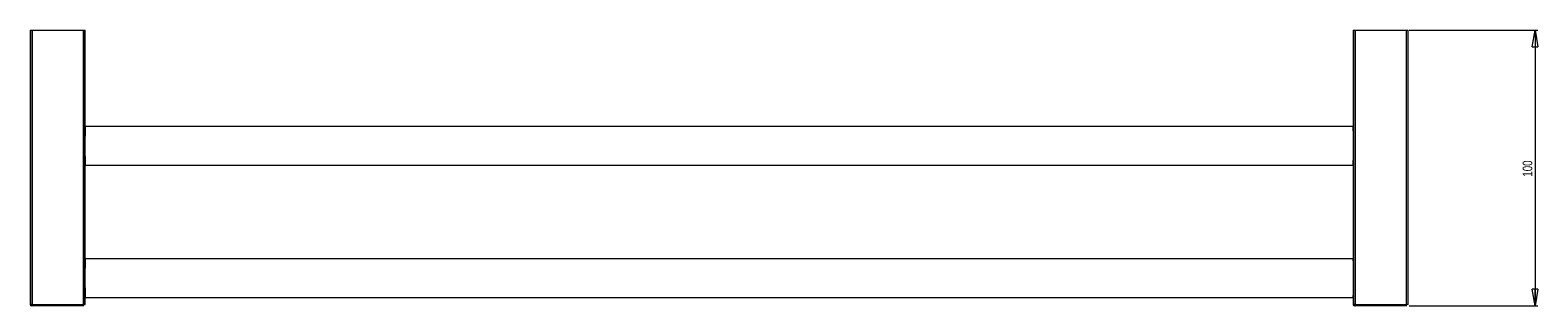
# Model space of a CAD drawing. Header units: millimetres. Extents: x -785 to 496, y -43 to 556.
# Tile 1 of 3: x -785 to -238, y 36 to 136. Entities that reach past the tile are written whole.
import ezdxf

# ---------------------------------------------------------------- set-up
doc = ezdxf.new("R2010")
doc.units = ezdxf.units.MM
doc.styles.add('SLDTEXTSTYLE0', font='TXT', dxfattribs={"width": 0.75})
doc.dimstyles.new('SLDDIMSTYLE0', dxfattribs={"dimtxt": 3.5, "dimasz": 6, "dimexe": 0, "dimexo": 0.0625, "dimgap": 0.875, "dimtad": 1, "dimtoh": 1, "dimrnd": 1e-09, "dimzin": 12, "dimdsep": 46, "dimtxsty": 'SLDTEXTSTYLE0', "dimblk1": 'CLOSED', "dimblk2": 'CLOSED', "dimsah": 1, "dimcen": 0.09, "dimadec": 0, "dimazin": 0, "dimtfac": 1, "dimtofl": 0, "dimtmove": 0, "dimatfit": 3, "dimldrblk": 'CLOSED', "dimfxl": 1, "dimfrac": 2, "dimtolj": 1, "dimtzin": 12, "dimarcsym": 0})

# ---------------------------------------------------------------- blocks, each defined once
blk = doc.blocks.new('_CLOSED')
at = {"color": 0, "linetype": 'ByBlock', "lineweight": -2}
for p, q in [((-1, 0.166667), (0, 0)), ((-1, 0.166667), (-1, -0.166667)), ((0, 0), (-1, -0.166667)), ((0, 0), (-1, 0))]:
    blk.add_line(p, q, dxfattribs=at)
blk = doc.blocks.new('*D3')
at = {"color": 7, "linetype": 'Continuous', "lineweight": 0}
for p, q in [((-284.82, 136.05), (-238.12, 136.05)), ((-239.12, 136.05), (-239.12, 36.05)), ((-284.84, 36.05), (-238.12, 36.05))]:
    blk.add_line(p, q, dxfattribs=at)
at = {"color": 7, "linetype": 'Continuous', "lineweight": 0, "xscale": 6, "yscale": 6}
for p, rotation in [((-239.12, 136.05, 0.1), 90), ((-239.12, 36.05, 0.1), 270)]:
    blk.add_blockref('_CLOSED', p, dxfattribs=dict(at, rotation=rotation))
at = {"color": 7, "linetype": 'Continuous', "lineweight": 0, "insert": (-243.63, 82.92), "char_height": 3.5, "attachment_point": 1, "rotation": 90, "style": 'SLDTEXTSTYLE0'}
blk.add_mtext('100', dxfattribs=at)

msp = doc.modelspace()

# ---------------------------------------------------------------- linework, layer by layer
at = {"color": 7, "linetype": 'Continuous', "lineweight": 15}
for p, q in [((-785.116, 136.048), (-785.116, 36.548)), ((-785.116, 136.048), (-784.889, 136.048)), ((-784.889, 136.048), (-784.414, 136.048)), ((-784.889, 36.548), (-784.889, 136.048)), ((-784.414, 136.048), (-765.819, 136.048)), ((-784.414, 136.048), (-784.414, 36.548)), ((-765.819, 136.048), (-765.344, 136.048)), ((-765.819, 36.548), (-765.819, 136.048)), ((-765.344, 136.048), (-765.116, 136.048)), ((-765.344, 136.048), (-765.344, 36.548)), ((-765.116, 101.161), (-765.116, 136.048)), ((-305.116, 136.048), (-305.116, 101.161)), ((-305.116, 136.048), (-304.889, 136.048)), ((-304.889, 136.048), (-304.414, 136.048)), ((-304.889, 36.548), (-304.889, 136.048)), ((-304.414, 136.048), (-285.819, 136.048)), ((-304.414, 136.048), (-304.414, 36.548)), ((-285.819, 136.048), (-285.344, 136.048)), ((-285.819, 36.548), (-285.819, 136.048)), ((-285.344, 136.048), (-285.116, 136.048)), ((-285.344, 136.048), (-285.344, 36.548)), ((-285.116, 36.548), (-285.116, 136.048)), ((-305.116, 101.048), (-765.116, 101.048)), ((-765.116, 87.048), (-305.116, 87.048)), ((-765.116, 53.173), (-765.116, 87.014)), ((-305.116, 87.014), (-305.116, 53.173)), ((-305.116, 53.048), (-765.116, 53.048)), ((-765.116, 39.048), (-305.116, 39.048)), ((-765.116, 36.548), (-765.116, 39.01)), ((-305.116, 39.01), (-305.116, 36.548)), ((-784.39, 36.048), (-784.616, 36.048)), ((-784.414, 36.548), (-765.819, 36.548)), ((-765.843, 36.048), (-784.39, 36.048)), ((-304.39, 36.048), (-304.616, 36.048)), ((-304.414, 36.548), (-285.819, 36.548)), ((-285.843, 36.048), (-304.39, 36.048))]:
    msp.add_line(p, q, dxfattribs=at)
at = {"color": 8, "linetype": 'Continuous', "lineweight": 15}
for p, q in [((-785.116, 36.548), (-784.889, 36.548)), ((-305.116, 36.548), (-304.889, 36.548))]:
    msp.add_line(p, q, dxfattribs=at)
at = {"color": 142, "linetype": 'Continuous', "lineweight": 0, "true_color": 0x0080c0}
for p, q in [((-784.414, 36.548), (-784.889, 36.548)), ((-765.616, 36.048), (-765.843, 36.048)), ((-765.344, 36.548), (-765.819, 36.548)), ((-765.344, 36.548), (-765.116, 36.548)), ((-304.414, 36.548), (-304.889, 36.548)), ((-285.616, 36.048), (-285.843, 36.048)), ((-285.344, 36.548), (-285.819, 36.548)), ((-285.344, 36.548), (-285.116, 36.548))]:
    msp.add_line(p, q, dxfattribs=at)
for centre, radius, start, end in [((-495.284, 46.048), 190.301, 357.88054, 2.14563), ((-784.389, 36.547), 0.5, 179.96577, 269.96573), ((-781.838, 36.423), 2.579, 177.22862, 188.36713), ((-768.395, 36.423), 2.579, 351.63287, 2.77138), ((-304.389, 36.547), 0.5, 179.96577, 269.96573), ((-301.838, 36.423), 2.579, 177.22862, 188.36713), ((-288.395, 36.423), 2.579, 351.63287, 2.77138)]:
    msp.add_arc(centre, radius, start, end, dxfattribs=at)
at = {"color": 7, "linetype": 'Continuous', "lineweight": 15}
for centre in [(-784.616, 36.548), (-304.616, 36.548)]:
    msp.add_arc(centre, 0.5, 180, 270, dxfattribs=at)
for points, knots in [([(-765.117, 101.161), (-765.117, 101.165), (-765.112, 101.299), (-765.13, 100.818), (-765.168, 99.691), (-765.216, 97.836), (-765.246, 95.854), (-765.249, 94.551), (-765.25, 94.048)], [0, 0, 0, 0, 0.00626023, 0.22078988, 0.43532013, 0.64998124, 0.8646995, 1, 1, 1, 1]), ([(-305.113, 87.014), (-305.114, 86.989), (-305.118, 86.892), (-305.093, 87.553), (-305.049, 88.928), (-305.004, 90.935), (-304.979, 93.279), (-304.985, 95.712), (-305.02, 97.96), (-305.067, 99.751), (-305.108, 100.95), (-305.113, 101.092), (-305.116, 101.161)], [0, 0, 0, 0, 0.0369691, 0.1442675, 0.2515938, 0.3589858, 0.4663788, 0.5737065, 0.6810045, 0.7883547, 0.8957576, 1, 1, 1, 1]), ([(-765.25, 94.048), (-765.247, 93.247), (-765.241, 91.646), (-765.198, 89.508), (-765.153, 87.912), (-765.12, 87.007), (-765.12, 87.012), (-765.12, 87.014)], [0, 0, 0, 0, 0.2147352, 0.4294668, 0.6442931, 0.859181, 1, 1, 1, 1])]:
    msp.add_open_spline(points, degree=3, knots=knots, dxfattribs=at)
at = {"color": 142, "linetype": 'Continuous', "lineweight": 0, "true_color": 0x0080c0}
msp.add_open_spline([(-765.116, 53.173), (-765.12, 53.094), (-765.126, 52.937), (-765.168, 51.709), (-765.215, 49.902), (-765.248, 47.644), (-765.253, 45.209), (-765.228, 42.873), (-765.182, 40.88), (-765.139, 39.525), (-765.115, 38.882), (-765.119, 38.985), (-765.12, 39.01)], degree=3, knots=[0, 0, 0, 0, 0.1073191, 0.2146363, 0.3220008, 0.4293962, 0.5367403, 0.6440308, 0.7513493, 0.8587334, 0.9661186, 1, 1, 1, 1], dxfattribs=at)

# ---------------------------------------------------------------- dimensions: what is measured, and where the dimension line sits
at = {"color": 7, "linetype": 'Continuous', "lineweight": 0}
dim = msp.add_linear_dim(base=(-239.116, 36.048), p1=(-285.819, 136.048), p2=(-285.843, 36.048), angle=90, dimstyle='SLDDIMSTYLE0', dxfattribs=at)
dim.commit()
dim.dimension.update_dxf_attribs({"geometry": '*D3', "text_midpoint": (-239.116, 86.785), "dimtype": 160})

doc.saveas('drawing.dxf')
